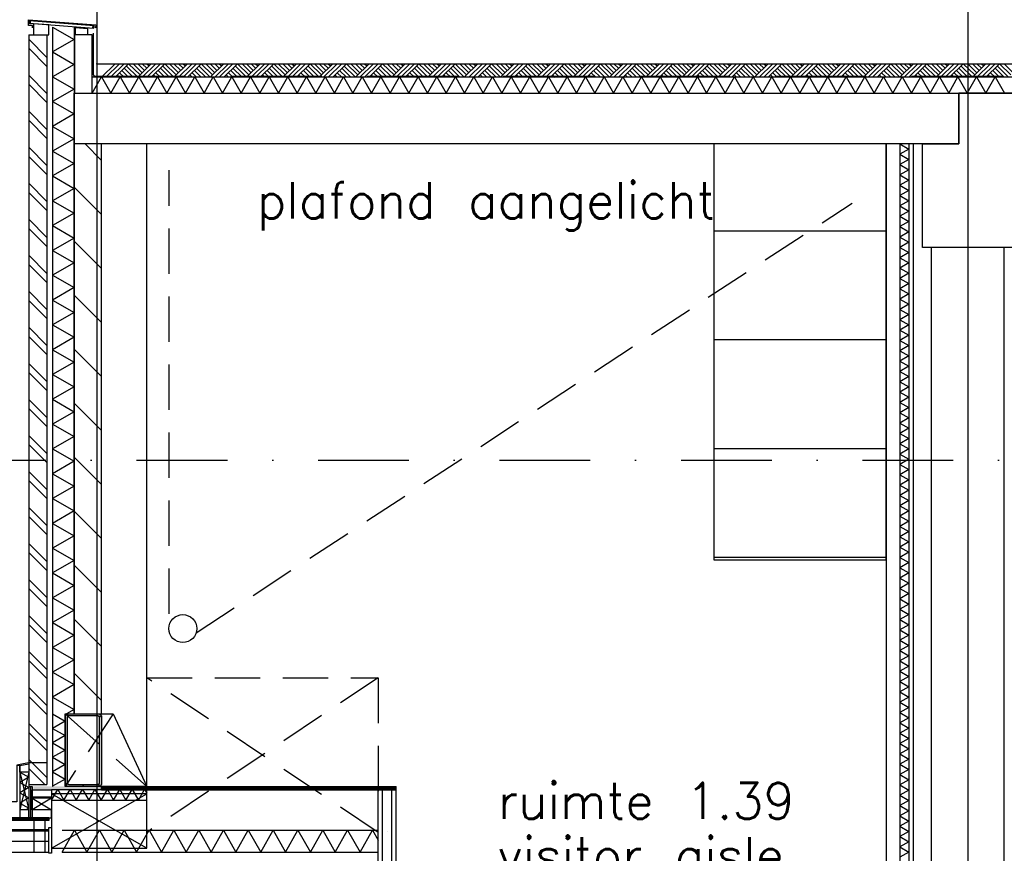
# Model space of a CAD drawing. Extents: x -6882 to 53094, y 98041 to 125706.
# Tile 6 of 15: x 9014 to 14441, y 111489 to 116085. Entities that reach past the tile are written whole.
import ezdxf
from ezdxf.enums import TextEntityAlignment as Align

# ---------------------------------------------------------------- set-up
doc = ezdxf.new("R2010")
doc.units = 0
doc.header["$LTSCALE"] = 1000
doc.header["$MEASUREMENT"] = 0
for name, pattern in [('DASHDOT', [1, 0.5, -0.25, 0, -0.25]), ('DASHED', [0.75, 0.5, -0.25]), ('HIDDEN', [0.375, 0.25, -0.125])]:
    doc.linetypes.add(name, pattern=pattern)
for name, color, linetype in [('B02', 7, 'CONTINUOUS'), ('B03', 7, 'CONTINUOUS'), ('B06', 7, 'CONTINUOUS'), ('B08', 7, 'CONTINUOUS')]:
    doc.layers.add(name, color=color, linetype=linetype)
doc.styles.add('TXT', font='txt.shx')

# ---------------------------------------------------------------- blocks, each defined once
blk = doc.blocks.new('*X12')
at = {"layer": 'B03', "color": 5, "linetype": 'Continuous'}
for p, q in [((568.2, 1800), (1518.2, 1800)), ((568.2, 1200), (1518.2, 1200)), ((568.2, 600), (1518.2, 600)), ((568.2, 0), (1518.2, 0))]:
    blk.add_line(p, q, dxfattribs=at)

msp = doc.modelspace()

# ---------------------------------------------------------------- linework, layer by layer
at = {"layer": 'B02', "color": 5, "linetype": 'Continuous'}
for p, q in [((9439.5, 122436.27), (9439.5, 98041)), ((14239.5, 122436.27), (14239.5, 98041))]:
    msp.add_line(p, q, dxfattribs=at)
at = {"layer": 'B02', "color": 5, "linetype": 'DASHDOT'}
msp.add_line((657.71, 113657.32), (49115.71, 113657.32), dxfattribs=at)
at = {"layer": 'B03', "color": 7, "linetype": 'Continuous'}
for p, q in [((9065.53, 116065.8), (9066.63, 116080.76)), ((9066.63, 116080.76), (9424.52, 116054.23)), ((9065.53, 116065.8), (9423.42, 116039.27)), ((9423.42, 116039.27), (9424.52, 116054.23)), ((9064.5, 116001.8), (9064.5, 111867.79)), ((9064.5, 116001.8), (9164.5, 116001.8)), ((9164.5, 116001.8), (9164.5, 111867.79)), ((9439.5, 115842.79), (43179.5, 115842.79)), ((9314.49, 112257.78), (9314.49, 115400.15)), ((9464.49, 112257.78), (9464.49, 115400.15)), ((13789.5, 115400.16), (13789.5, 110757.32)), ((13939.5, 110764.53), (13939.5, 115400.16)), ((9014.58, 111973.23), (8999.57, 111971.4)), ((9014.57, 111973.23), (9014.57, 111685.03)), ((9064.5, 111867.79), (9164.5, 111867.79)), ((9064.58, 111857.79), (9064.56, 111685.04)), ((9064.58, 111857.79), (9082.58, 111857.79)), ((9082.58, 111857.79), (9082.56, 111685.04)), ((9464.5, 111857), (11089.5, 111857)), ((9464.5, 111839), (9464.5, 111857)), ((11089.5, 111839), (11089.5, 111857)), ((9464.5, 111839), (11089.5, 111839)), ((10989.5, 108857.32), (10989.5, 111839)), ((11089.5, 108857.32), (11089.5, 111839)), ((9175.1, 111685.03), (6475.26, 111685.03)), ((8999.57, 111685.03), (9014.57, 111685.03)), ((9175.1, 111685.03), (9175.1, 111670.03)), ((9175.1, 111670.03), (6475.26, 111670.03))]:
    msp.add_line(p, q, dxfattribs=at)
at = {"layer": 'B03', "color": 1, "linetype": 'Continuous'}
for p, q in [((9194.5, 116044.35), (9194.5, 112257.78)), ((9314.5, 116044.35), (9314.5, 112257.78)), ((9414.5, 115770.16), (43179.5, 115770.16)), ((9414.5, 115680.16), (43179.5, 115680.16)), ((9714.5, 111604.36), (9714.5, 115400.16)), ((13864.5, 115400.16), (13864.5, 110755.5)), ((13914.5, 115400.16), (13914.5, 110755.5)), ((14039.5, 108807.32), (14039.5, 114832.04)), ((14439.5, 103507.32), (14439.5, 114832.04)), ((9194.5, 112257.78), (9194.5, 111857.79)), ((9264.5, 112257.78), (9264.5, 111857.79)), ((9014.57, 111937.23), (9064.57, 111728.32)), ((9064.57, 111937.23), (9014.57, 111728.32)), ((9014.57, 111937.23), (9014.57, 111728.32)), ((9064.57, 111937.23), (9064.57, 111728.32)), ((9189.5, 111841.79), (9714.5, 111841.79)), ((9189.5, 111792.2), (9082.56, 111728.32)), ((9082.57, 111792.2), (9189.5, 111728.32)), ((9714.5, 111516.79), (9189.5, 111816.79)), ((9189.5, 111516.79), (9714.5, 111816.79)), ((11014.5, 108857.32), (11014.5, 111839)), ((11064.5, 108857.32), (11064.5, 111839)), ((9189.5, 111781.79), (9714.5, 111781.79)), ((9248.29, 111615.82), (10989.5, 111615.82)), ((9248.29, 111495.82), (10989.5, 111495.82))]:
    msp.add_line(p, q, dxfattribs=at)
at = {"layer": 'B03', "color": 5, "linetype": 'Continuous'}
for p, q in [((9064.5, 115977.53), (9164.5, 115877.53)), ((9171.79, 116001.8), (9174.5, 116004.51)), ((9064.5, 115927.53), (9164.5, 115827.53)), ((9539.5, 115842.79), (9464.5, 115767.79)), ((9564.5, 115842.79), (9489.5, 115767.79)), ((9589.5, 115842.79), (9514.5, 115767.79)), ((9614.5, 115842.79), (9539.5, 115767.79)), ((9577.5, 115804.79), (9614.5, 115767.79)), ((9589.5, 115817.79), (9639.5, 115767.79)), ((9601.5, 115830.79), (9664.5, 115767.79)), ((9614.5, 115842.79), (9677.5, 115780.79)), ((9639.5, 115842.79), (9689.5, 115792.79)), ((9664.5, 115842.79), (9701.5, 115804.79)), ((9739.5, 115842.79), (9664.5, 115767.79)), ((9689.5, 115842.79), (9714.5, 115817.79)), ((9764.5, 115842.79), (9689.5, 115767.79)), ((9714.5, 115842.79), (9727.5, 115830.79)), ((9789.5, 115842.79), (9714.5, 115767.79)), ((9814.5, 115842.79), (9739.5, 115767.79)), ((9777.5, 115804.79), (9814.5, 115767.79)), ((9789.5, 115817.79), (9839.5, 115767.79)), ((9801.5, 115830.79), (9864.5, 115767.79)), ((9814.5, 115842.79), (9877.5, 115780.79)), ((9839.5, 115842.79), (9889.5, 115792.79)), ((9864.5, 115842.79), (9901.5, 115804.79)), ((9939.5, 115842.79), (9864.5, 115767.79)), ((9889.5, 115842.79), (9914.5, 115817.79)), ((9964.5, 115842.79), (9889.5, 115767.79)), ((9914.5, 115842.79), (9927.5, 115830.79)), ((9989.5, 115842.79), (9914.5, 115767.79)), ((10014.5, 115842.79), (9939.5, 115767.79)), ((9977.5, 115804.79), (10014.5, 115767.79)), ((9989.5, 115817.79), (10039.5, 115767.79)), ((10001.5, 115830.79), (10064.5, 115767.79)), ((10014.5, 115842.79), (10077.5, 115780.79)), ((10039.5, 115842.79), (10089.5, 115792.79)), ((10064.5, 115842.79), (10101.5, 115804.79)), ((10139.5, 115842.79), (10064.5, 115767.79)), ((10089.5, 115842.79), (10114.5, 115817.79)), ((10164.5, 115842.79), (10089.5, 115767.79)), ((10114.5, 115842.79), (10127.5, 115830.79)), ((10189.5, 115842.79), (10114.5, 115767.79)), ((10214.5, 115842.79), (10139.5, 115767.79)), ((10177.5, 115804.79), (10214.5, 115767.79)), ((10189.5, 115817.79), (10239.5, 115767.79)), ((10201.5, 115830.79), (10264.5, 115767.79)), ((10214.5, 115842.79), (10277.5, 115780.79)), ((10239.5, 115842.79), (10289.5, 115792.79)), ((10264.5, 115842.79), (10301.5, 115804.79)), ((10339.5, 115842.79), (10264.5, 115767.79)), ((10289.5, 115842.79), (10314.5, 115817.79)), ((10364.5, 115842.79), (10289.5, 115767.79)), ((10314.5, 115842.79), (10327.5, 115830.79)), ((10389.5, 115842.79), (10314.5, 115767.79)), ((10414.5, 115842.79), (10339.5, 115767.79)), ((10377.5, 115804.79), (10414.5, 115767.79)), ((10389.5, 115817.79), (10439.5, 115767.79)), ((10401.5, 115830.79), (10464.5, 115767.79)), ((10414.5, 115842.79), (10477.5, 115780.79)), ((10439.5, 115842.79), (10489.5, 115792.79)), ((10464.5, 115842.79), (10501.5, 115804.79)), ((10539.5, 115842.79), (10464.5, 115767.79)), ((10489.5, 115842.79), (10514.5, 115817.79)), ((10564.5, 115842.79), (10489.5, 115767.79)), ((10514.5, 115842.79), (10527.5, 115830.79)), ((10589.5, 115842.79), (10514.5, 115767.79)), ((10614.5, 115842.79), (10539.5, 115767.79)), ((10577.5, 115804.79), (10614.5, 115767.79)), ((10589.5, 115817.79), (10639.5, 115767.79)), ((10601.5, 115830.79), (10664.5, 115767.79)), ((10614.5, 115842.79), (10677.5, 115780.79)), ((10639.5, 115842.79), (10689.5, 115792.79)), ((10664.5, 115842.79), (10701.5, 115804.79)), ((10739.5, 115842.79), (10664.5, 115767.79)), ((10689.5, 115842.79), (10714.5, 115817.79)), ((10764.5, 115842.79), (10689.5, 115767.79)), ((10714.5, 115842.79), (10727.5, 115830.79)), ((10789.5, 115842.79), (10714.5, 115767.79)), ((10814.5, 115842.79), (10739.5, 115767.79)), ((10777.5, 115804.79), (10814.5, 115767.79)), ((10789.5, 115817.79), (10839.5, 115767.79)), ((10801.5, 115830.79), (10864.5, 115767.79)), ((10814.5, 115842.79), (10877.5, 115780.79)), ((10839.5, 115842.79), (10889.5, 115792.79)), ((10864.5, 115842.79), (10901.5, 115804.79)), ((10939.5, 115842.79), (10864.5, 115767.79)), ((10889.5, 115842.79), (10914.5, 115817.79)), ((10964.5, 115842.79), (10889.5, 115767.79)), ((10914.5, 115842.79), (10927.5, 115830.79)), ((10989.5, 115842.79), (10914.5, 115767.79)), ((11014.5, 115842.79), (10939.5, 115767.79)), ((10977.5, 115804.79), (11014.5, 115767.79)), ((10989.5, 115817.79), (11039.5, 115767.79)), ((11001.5, 115830.79), (11064.5, 115767.79)), ((11014.5, 115842.79), (11077.5, 115780.79)), ((11039.5, 115842.79), (11089.5, 115792.79)), ((11064.5, 115842.79), (11101.5, 115804.79)), ((11139.5, 115842.79), (11064.5, 115767.79)), ((11089.5, 115842.79), (11114.5, 115817.79)), ((11164.5, 115842.79), (11089.5, 115767.79)), ((11114.5, 115842.79), (11127.5, 115830.79)), ((11189.5, 115842.79), (11114.5, 115767.79)), ((11214.5, 115842.79), (11139.5, 115767.79)), ((11177.5, 115804.79), (11214.5, 115767.79)), ((11189.5, 115817.79), (11239.5, 115767.79)), ((11201.5, 115830.79), (11264.5, 115767.79)), ((11214.5, 115842.79), (11277.5, 115780.79)), ((11239.5, 115842.79), (11289.5, 115792.79)), ((11264.5, 115842.79), (11301.5, 115804.79)), ((11339.5, 115842.79), (11264.5, 115767.79)), ((11289.5, 115842.79), (11314.5, 115817.79)), ((11364.5, 115842.79), (11289.5, 115767.79)), ((11314.5, 115842.79), (11327.5, 115830.79)), ((11389.5, 115842.79), (11314.5, 115767.79)), ((11414.5, 115842.79), (11339.5, 115767.79)), ((11377.5, 115804.79), (11414.5, 115767.79)), ((11389.5, 115817.79), (11439.5, 115767.79)), ((11401.5, 115830.79), (11464.5, 115767.79)), ((11414.5, 115842.79), (11477.5, 115780.79)), ((11439.5, 115842.79), (11489.5, 115792.79)), ((11464.5, 115842.79), (11501.5, 115804.79)), ((11539.5, 115842.79), (11464.5, 115767.79)), ((11489.5, 115842.79), (11514.5, 115817.79)), ((11564.5, 115842.79), (11489.5, 115767.79)), ((11514.5, 115842.79), (11527.5, 115830.79)), ((11589.5, 115842.79), (11514.5, 115767.79)), ((11614.5, 115842.79), (11539.5, 115767.79)), ((11577.5, 115804.79), (11614.5, 115767.79)), ((11589.5, 115817.79), (11639.5, 115767.79)), ((11601.5, 115830.79), (11664.5, 115767.79)), ((11614.5, 115842.79), (11677.5, 115780.79)), ((11639.5, 115842.79), (11689.5, 115792.79)), ((11664.5, 115842.79), (11701.5, 115804.79)), ((11739.5, 115842.79), (11664.5, 115767.79)), ((11689.5, 115842.79), (11714.5, 115817.79)), ((11764.5, 115842.79), (11689.5, 115767.79)), ((11714.5, 115842.79), (11727.5, 115830.79)), ((11789.5, 115842.79), (11714.5, 115767.79)), ((11814.5, 115842.79), (11739.5, 115767.79)), ((11777.5, 115804.79), (11814.5, 115767.79)), ((11789.5, 115817.79), (11839.5, 115767.79)), ((11801.5, 115830.79), (11864.5, 115767.79)), ((11814.5, 115842.79), (11877.5, 115780.79)), ((11839.5, 115842.79), (11889.5, 115792.79)), ((11864.5, 115842.79), (11901.5, 115804.79)), ((11939.5, 115842.79), (11864.5, 115767.79)), ((11889.5, 115842.79), (11914.5, 115817.79)), ((11964.5, 115842.79), (11889.5, 115767.79)), ((11914.5, 115842.79), (11927.5, 115830.79)), ((11989.5, 115842.79), (11914.5, 115767.79)), ((12014.5, 115842.79), (11939.5, 115767.79)), ((11977.5, 115804.79), (12014.5, 115767.79)), ((11989.5, 115817.79), (12039.5, 115767.79)), ((12001.5, 115830.79), (12064.5, 115767.79)), ((12014.5, 115842.79), (12077.5, 115780.79)), ((12039.5, 115842.79), (12089.5, 115792.79)), ((12064.5, 115842.79), (12101.5, 115804.79)), ((12139.5, 115842.79), (12064.5, 115767.79)), ((12089.5, 115842.79), (12114.5, 115817.79)), ((12164.5, 115842.79), (12089.5, 115767.79)), ((12114.5, 115842.79), (12127.5, 115830.79)), ((12189.5, 115842.79), (12114.5, 115767.79)), ((12214.5, 115842.79), (12139.5, 115767.79)), ((12177.5, 115804.79), (12214.5, 115767.79)), ((12189.5, 115817.79), (12239.5, 115767.79)), ((12201.5, 115830.79), (12264.5, 115767.79)), ((12214.5, 115842.79), (12277.5, 115780.79)), ((12239.5, 115842.79), (12289.5, 115792.79)), ((12264.5, 115842.79), (12301.5, 115804.79)), ((12339.5, 115842.79), (12264.5, 115767.79)), ((12289.5, 115842.79), (12314.5, 115817.79)), ((12364.5, 115842.79), (12289.5, 115767.79)), ((12314.5, 115842.79), (12327.5, 115830.79)), ((12389.5, 115842.79), (12314.5, 115767.79)), ((12414.5, 115842.79), (12339.5, 115767.79)), ((12377.5, 115804.79), (12414.5, 115767.79)), ((12389.5, 115817.79), (12439.5, 115767.79)), ((12401.5, 115830.79), (12464.5, 115767.79)), ((12414.5, 115842.79), (12477.5, 115780.79)), ((12439.5, 115842.79), (12489.5, 115792.79)), ((12464.5, 115842.79), (12501.5, 115804.79)), ((12539.5, 115842.79), (12464.5, 115767.79)), ((12489.5, 115842.79), (12514.5, 115817.79)), ((12564.5, 115842.79), (12489.5, 115767.79)), ((12514.5, 115842.79), (12527.5, 115830.79)), ((12589.5, 115842.79), (12514.5, 115767.79)), ((12614.5, 115842.79), (12539.5, 115767.79)), ((12577.5, 115804.79), (12614.5, 115767.79)), ((12589.5, 115817.79), (12639.5, 115767.79)), ((12601.5, 115830.79), (12664.5, 115767.79)), ((12614.5, 115842.79), (12677.5, 115780.79)), ((12639.5, 115842.79), (12689.5, 115792.79)), ((12664.5, 115842.79), (12701.5, 115804.79)), ((12739.5, 115842.79), (12664.5, 115767.79)), ((12689.5, 115842.79), (12714.5, 115817.79)), ((12764.5, 115842.79), (12689.5, 115767.79)), ((12714.5, 115842.79), (12727.5, 115830.79)), ((12789.5, 115842.79), (12714.5, 115767.79)), ((12814.5, 115842.79), (12739.5, 115767.79)), ((12777.5, 115804.79), (12814.5, 115767.79)), ((12789.5, 115817.79), (12839.5, 115767.79)), ((12801.5, 115830.79), (12864.5, 115767.79)), ((12814.5, 115842.79), (12877.5, 115780.79)), ((12839.5, 115842.79), (12889.5, 115792.79)), ((12864.5, 115842.79), (12901.5, 115804.79)), ((12939.5, 115842.79), (12864.5, 115767.79)), ((12889.5, 115842.79), (12914.5, 115817.79)), ((12964.5, 115842.79), (12889.5, 115767.79)), ((12914.5, 115842.79), (12927.5, 115830.79)), ((12989.5, 115842.79), (12914.5, 115767.79)), ((13014.5, 115842.79), (12939.5, 115767.79)), ((12977.5, 115804.79), (13014.5, 115767.79)), ((12989.5, 115817.79), (13039.5, 115767.79)), ((13001.5, 115830.79), (13064.5, 115767.79)), ((13014.5, 115842.79), (13077.5, 115780.79)), ((13039.5, 115842.79), (13089.5, 115792.79)), ((13064.5, 115842.79), (13101.5, 115804.79)), ((13139.5, 115842.79), (13064.5, 115767.79)), ((13089.5, 115842.79), (13114.5, 115817.79)), ((13164.5, 115842.79), (13089.5, 115767.79)), ((13114.5, 115842.79), (13127.5, 115830.79)), ((13189.5, 115842.79), (13114.5, 115767.79)), ((13214.5, 115842.79), (13139.5, 115767.79)), ((13177.5, 115804.79), (13214.5, 115767.79)), ((13189.5, 115817.79), (13239.5, 115767.79)), ((13201.5, 115830.79), (13264.5, 115767.79)), ((13214.5, 115842.79), (13277.5, 115780.79)), ((13239.5, 115842.79), (13289.5, 115792.79)), ((13264.5, 115842.79), (13301.5, 115804.79)), ((13339.5, 115842.79), (13264.5, 115767.79)), ((13289.5, 115842.79), (13314.5, 115817.79)), ((13364.5, 115842.79), (13289.5, 115767.79)), ((13314.5, 115842.79), (13327.5, 115830.79)), ((13389.5, 115842.79), (13314.5, 115767.79)), ((13414.5, 115842.79), (13339.5, 115767.79)), ((13377.5, 115804.79), (13414.5, 115767.79)), ((13389.5, 115817.79), (13439.5, 115767.79)), ((13401.5, 115830.79), (13464.5, 115767.79)), ((13414.5, 115842.79), (13477.5, 115780.79)), ((13439.5, 115842.79), (13489.5, 115792.79)), ((13464.5, 115842.79), (13501.5, 115804.79)), ((13539.5, 115842.79), (13464.5, 115767.79)), ((13489.5, 115842.79), (13514.5, 115817.79)), ((13564.5, 115842.79), (13489.5, 115767.79)), ((13514.5, 115842.79), (13527.5, 115830.79)), ((13589.5, 115842.79), (13514.5, 115767.79)), ((13614.5, 115842.79), (13539.5, 115767.79)), ((13577.5, 115804.79), (13614.5, 115767.79)), ((13589.5, 115817.79), (13639.5, 115767.79)), ((13601.5, 115830.79), (13664.5, 115767.79)), ((13614.5, 115842.79), (13677.5, 115780.79)), ((13639.5, 115842.79), (13689.5, 115792.79)), ((13664.5, 115842.79), (13701.5, 115804.79)), ((13739.5, 115842.79), (13664.5, 115767.79)), ((13689.5, 115842.79), (13714.5, 115817.79)), ((13764.5, 115842.79), (13689.5, 115767.79)), ((13714.5, 115842.79), (13727.5, 115830.79)), ((13789.5, 115842.79), (13714.5, 115767.79)), ((13814.5, 115842.79), (13739.5, 115767.79)), ((13777.5, 115804.79), (13814.5, 115767.79)), ((13789.5, 115817.79), (13839.5, 115767.79)), ((13801.5, 115830.79), (13864.5, 115767.79)), ((13814.5, 115842.79), (13877.5, 115780.79)), ((13839.5, 115842.79), (13889.5, 115792.79)), ((13864.5, 115842.79), (13901.5, 115804.79)), ((13939.5, 115842.79), (13864.5, 115767.79)), ((13889.5, 115842.79), (13914.5, 115817.79)), ((13964.5, 115842.79), (13889.5, 115767.79)), ((13914.5, 115842.79), (13927.5, 115830.79)), ((13989.5, 115842.79), (13914.5, 115767.79)), ((14014.5, 115842.79), (13939.5, 115767.79)), ((13977.5, 115804.79), (14014.5, 115767.79)), ((13989.5, 115817.79), (14039.5, 115767.79)), ((14001.5, 115830.79), (14064.5, 115767.79)), ((14014.5, 115842.79), (14077.5, 115780.79)), ((14039.5, 115842.79), (14089.5, 115792.79)), ((14064.5, 115842.79), (14101.5, 115804.79)), ((14139.5, 115842.79), (14064.5, 115767.79)), ((14089.5, 115842.79), (14114.5, 115817.79)), ((14164.5, 115842.79), (14089.5, 115767.79)), ((14114.5, 115842.79), (14127.5, 115830.79)), ((14189.5, 115842.79), (14114.5, 115767.79)), ((14214.5, 115842.79), (14139.5, 115767.79)), ((14177.5, 115804.79), (14214.5, 115767.79)), ((14189.5, 115817.79), (14239.5, 115767.79)), ((14201.5, 115830.79), (14264.5, 115767.79)), ((14214.5, 115842.79), (14277.5, 115780.79)), ((14239.5, 115842.79), (14289.5, 115792.79)), ((14264.5, 115842.79), (14301.5, 115804.79)), ((14339.5, 115842.79), (14264.5, 115767.79)), ((14289.5, 115842.79), (14314.5, 115817.79)), ((14364.5, 115842.79), (14289.5, 115767.79)), ((14314.5, 115842.79), (14327.5, 115830.79)), ((14389.5, 115842.79), (14314.5, 115767.79)), ((14414.5, 115842.79), (14339.5, 115767.79)), ((14377.5, 115804.79), (14414.5, 115767.79)), ((14389.5, 115817.79), (14439.5, 115767.79)), ((14401.5, 115830.79), (14464.5, 115767.79)), ((14414.5, 115842.79), (14477.5, 115780.79)), ((14439.5, 115842.79), (14489.5, 115792.79)), ((9064.5, 115778.98), (9164.5, 115678.98)), ((9551.5, 115780.79), (9564.5, 115767.79)), ((9564.5, 115792.79), (9589.5, 115767.79)), ((9751.5, 115780.79), (9764.5, 115767.79)), ((9764.5, 115792.79), (9789.5, 115767.79)), ((9951.5, 115780.79), (9964.5, 115767.79)), ((9964.5, 115792.79), (9989.5, 115767.79)), ((10151.5, 115780.79), (10164.5, 115767.79)), ((10164.5, 115792.79), (10189.5, 115767.79)), ((10351.5, 115780.79), (10364.5, 115767.79)), ((10364.5, 115792.79), (10389.5, 115767.79)), ((10551.5, 115780.79), (10564.5, 115767.79)), ((10564.5, 115792.79), (10589.5, 115767.79)), ((10751.5, 115780.79), (10764.5, 115767.79)), ((10764.5, 115792.79), (10789.5, 115767.79)), ((10951.5, 115780.79), (10964.5, 115767.79)), ((10964.5, 115792.79), (10989.5, 115767.79)), ((11151.5, 115780.79), (11164.5, 115767.79)), ((11164.5, 115792.79), (11189.5, 115767.79)), ((11351.5, 115780.79), (11364.5, 115767.79)), ((11364.5, 115792.79), (11389.5, 115767.79)), ((11551.5, 115780.79), (11564.5, 115767.79)), ((11564.5, 115792.79), (11589.5, 115767.79)), ((11751.5, 115780.79), (11764.5, 115767.79)), ((11764.5, 115792.79), (11789.5, 115767.79)), ((11951.5, 115780.79), (11964.5, 115767.79)), ((11964.5, 115792.79), (11989.5, 115767.79)), ((12151.5, 115780.79), (12164.5, 115767.79)), ((12164.5, 115792.79), (12189.5, 115767.79)), ((12351.5, 115780.79), (12364.5, 115767.79)), ((12364.5, 115792.79), (12389.5, 115767.79)), ((12551.5, 115780.79), (12564.5, 115767.79)), ((12564.5, 115792.79), (12589.5, 115767.79)), ((12751.5, 115780.79), (12764.5, 115767.79)), ((12764.5, 115792.79), (12789.5, 115767.79)), ((12951.5, 115780.79), (12964.5, 115767.79)), ((12964.5, 115792.79), (12989.5, 115767.79)), ((13151.5, 115780.79), (13164.5, 115767.79)), ((13164.5, 115792.79), (13189.5, 115767.79)), ((13351.5, 115780.79), (13364.5, 115767.79)), ((13364.5, 115792.79), (13389.5, 115767.79)), ((13551.5, 115780.79), (13564.5, 115767.79)), ((13564.5, 115792.79), (13589.5, 115767.79)), ((13751.5, 115780.79), (13764.5, 115767.79)), ((13764.5, 115792.79), (13789.5, 115767.79)), ((13951.5, 115780.79), (13964.5, 115767.79)), ((13964.5, 115792.79), (13989.5, 115767.79)), ((14151.5, 115780.79), (14164.5, 115767.79)), ((14164.5, 115792.79), (14189.5, 115767.79)), ((14351.5, 115780.79), (14364.5, 115767.79)), ((14364.5, 115792.79), (14389.5, 115767.79)), ((9064.5, 115728.98), (9164.5, 115628.98)), ((9064.5, 115580.44), (9164.5, 115480.44)), ((9064.5, 115530.44), (9164.5, 115430.44)), ((9064.5, 115381.89), (9164.5, 115281.89)), ((9464.49, 115309.87), (9374.2, 115400.15)), ((9064.5, 115331.89), (9164.5, 115231.89)), ((9064.5, 115183.35), (9164.5, 115083.35)), ((9464.49, 115012.05), (9314.49, 115162.05)), ((9064.5, 115133.35), (9164.5, 115033.35)), ((9064.5, 114984.8), (9164.5, 114884.8)), ((9064.5, 114934.8), (9164.5, 114834.8)), ((9464.49, 114714.23), (9314.49, 114864.23)), ((9064.5, 114786.26), (9164.5, 114686.26)), ((9064.5, 114736.26), (9164.5, 114636.26)), ((9064.5, 114587.71), (9164.5, 114487.71)), ((9464.49, 114416.41), (9314.49, 114566.41)), ((9064.5, 114537.71), (9164.5, 114437.71)), ((9064.5, 114389.17), (9164.5, 114289.17)), ((9064.5, 114339.17), (9164.5, 114239.17)), ((9464.49, 114118.6), (9314.49, 114268.6)), ((9064.5, 114190.62), (9164.5, 114090.62)), ((9064.5, 114140.62), (9164.5, 114040.62)), ((9064.5, 113992.08), (9164.5, 113892.08)), ((9464.49, 113820.78), (9314.49, 113970.78)), ((9064.5, 113942.08), (9164.5, 113842.08)), ((9064.5, 113793.53), (9164.5, 113693.53)), ((9064.5, 113743.53), (9164.5, 113643.53)), ((9464.49, 113522.96), (9314.49, 113672.96)), ((9064.5, 113594.99), (9164.5, 113494.99)), ((9064.5, 113544.99), (9164.5, 113444.99)), ((9064.5, 113396.44), (9164.5, 113296.44)), ((9464.49, 113225.14), (9314.49, 113375.14)), ((9064.5, 113346.44), (9164.5, 113246.44)), ((9064.5, 113197.9), (9164.5, 113097.9)), ((9064.5, 113147.9), (9164.5, 113047.9)), ((9464.49, 112927.32), (9314.49, 113077.32)), ((9064.5, 112999.35), (9164.5, 112899.35)), ((9064.5, 112949.35), (9164.5, 112849.35)), ((9064.5, 112800.81), (9164.5, 112700.81)), ((9464.49, 112629.51), (9314.49, 112779.51)), ((9064.5, 112750.81), (9164.5, 112650.81)), ((9064.5, 112602.26), (9164.5, 112502.26)), ((9064.5, 112552.26), (9164.5, 112452.26)), ((9464.49, 112331.69), (9314.49, 112481.69)), ((9064.5, 112403.71), (9164.5, 112303.71)), ((9064.5, 112353.71), (9164.5, 112253.71)), ((9064.5, 112205.17), (9164.5, 112105.17)), ((9064.5, 112155.17), (9164.5, 112055.17)), ((9064.5, 112006.62), (9164.5, 111906.62)), ((9064.5, 111956.62), (9153.34, 111867.79)), ((9073.58, 111857.79), (9073.56, 111685.04)), ((9194.5, 111858.78), (9196.24, 111857.79)), ((9464.5, 111852.5), (11089.5, 111852.5)), ((9464.5, 111848), (11089.5, 111848)), ((9464.5, 111843.5), (11089.5, 111843.5)), ((9175.1, 111677.53), (6475.26, 111677.53)), ((6559.5, 111621.11), (9175.1, 111621.11)), ((6559.5, 111612.61), (9175.1, 111612.61)), ((6559.5, 111495.82), (9175.1, 111495.82))]:
    msp.add_line(p, q, dxfattribs=at)
at = {"layer": 'B03', "color": 34, "linetype": 'DASHED'}
for p, q in [((9419.94, 116010.35), (9419.53, 115784.77)), ((9428.58, 115774.8), (9428.59, 115774.8)), ((9428.59, 115774.8), (43179.5, 115774.8))]:
    msp.add_line(p, q, dxfattribs=at)
at = {"layer": 'B03', "color": 2, "linetype": 'Continuous'}
for p, q in [((9314.5, 115398.91), (9314.5, 115680.16)), ((9314.5, 115400.16), (9314.5, 115680.16)), ((9314.5, 115680.16), (14189.5, 115680.16)), ((14189.5, 115682.04), (14539.5, 115682.04)), ((14189.5, 115400.16), (14189.5, 115682.04)), ((14189.5, 115680.16), (14189.5, 115400.16)), ((14189.5, 115400.16), (9314.5, 115400.16)), ((13989.5, 114830.16), (13989.5, 115400.16)), ((13989.5, 115400.16), (14189.5, 115400.16)), ((14689.5, 114830.16), (13989.5, 114830.16))]:
    msp.add_line(p, q, dxfattribs=at)
at = {"layer": 'B03', "color": 5, "linetype": 'HIDDEN'}
for p, q in [((9837.29, 112809.35), (9837.29, 115255.35)), ((9986.65, 112704.94), (13602.14, 115074.58))]:
    msp.add_line(p, q, dxfattribs=at)
at = {"layer": 'B03', "color": 1, "linetype": 'HIDDEN'}
for p, q in [((10989.5, 112457.31), (9714.5, 111604.36)), ((10989.5, 111604.36), (9714.5, 112457.31)), ((9529.36, 112257.79), (9264.96, 111857.79)), ((9264.96, 112257.79), (9714.5, 111857.79))]:
    msp.add_line(p, q, dxfattribs=at)
at = {"layer": 'B03', "color": 1, "linetype": 'DASHDOT'}
msp.add_line((11039.5, 108857.32), (11039.5, 111839), dxfattribs=at)
at = {"layer": 'B03', "color": 2, "linetype": 'Continuous'}
for points in [[(9085, 116040.13), (9085, 116053.13), (9061.97, 116053.13), (9061.97, 116084.78), (9434, 116057.17), (9434, 116041.13), (9429, 116046.13)], [(9167.29, 111987.79), (9062.29, 111987.79), (8997.57, 111975.8), (8997.57, 111772.32), (8851.57, 111772.32), (8851.57, 111902.32), (8769.57, 111902.32)]]:
    msp.add_lwpolyline(points, dxfattribs=at)
at = {"layer": 'B03', "color": 5, "linetype": 'Continuous'}
for points in [[(9065.53, 116065.8), (9073.01, 116065.25), (9074.11, 116080.21), (9066.63, 116080.76)], [(9415.94, 116039.82), (9423.42, 116039.27), (9424.52, 116054.23), (9417.04, 116054.78)], [(9175.1, 111632.02), (9189.5, 111632.02), (9189.5, 111490.76), (9175.1, 111490.76)]]:
    msp.add_lwpolyline(points, close=True, dxfattribs=at)
at = {"layer": 'B03', "color": 7, "linetype": 'Continuous'}
for points in [[(9089.5, 116001.8), (9174.5, 116001.8), (9174.5, 116056.91), (9089.5, 116062.02)], [(9388.5, 116001.8), (9321.5, 116001.8), (9321.5, 116042.41), (9388.5, 116037.3)], [(9315.46, 115680.06), (9414.5, 115680.06), (9414.5, 116001.8), (9315.46, 116001.8)], [(9064.57, 111937.23), (9014.58, 111937.23), (9014.58, 111973.23), (9064.57, 111983.23)], [(9189.5, 111792.2), (9082.57, 111792.2), (9082.57, 111838.2), (9189.5, 111838.2)], [(9014.57, 111685.03), (9064.57, 111685.03), (9064.57, 111728.32), (9014.57, 111728.32)], [(9082.56, 111685.03), (9189.5, 111685.03), (9189.5, 111728.32), (9082.56, 111728.32)], [(9092.2, 111495.82), (9155.2, 111495.82), (9155.2, 111670.03), (9092.2, 111670.03)]]:
    msp.add_lwpolyline(points, close=True, dxfattribs=at)
at = {"layer": 'B03', "color": 5, "linetype": 'Continuous'}
for points in [[(9194.5, 116044.35), (9314.5, 115975.95), (9194.5, 115907.55)], [(9194.5, 115907.55), (9314.5, 115839.15), (9194.5, 115770.75)], [(9194.5, 115770.75), (9314.5, 115702.35), (9194.5, 115633.95)], [(9414.5, 115680.16), (9465.8, 115770.16), (9517.1, 115680.16)], [(9517.1, 115680.16), (9568.4, 115770.16), (9619.7, 115680.16)], [(9619.7, 115680.16), (9671, 115770.16), (9722.3, 115680.16)], [(9722.3, 115680.16), (9773.6, 115770.16), (9824.9, 115680.16)], [(9824.9, 115680.16), (9876.2, 115770.16), (9927.5, 115680.16)], [(9927.5, 115680.16), (9978.8, 115770.16), (10030.1, 115680.16)], [(10030.1, 115680.16), (10081.4, 115770.16), (10132.7, 115680.16)], [(10132.7, 115680.16), (10184, 115770.16), (10235.3, 115680.16)], [(10235.3, 115680.16), (10286.6, 115770.16), (10337.9, 115680.16)], [(10337.9, 115680.16), (10389.2, 115770.16), (10440.5, 115680.16)], [(10440.5, 115680.16), (10491.8, 115770.16), (10543.1, 115680.16)], [(10543.1, 115680.16), (10594.4, 115770.16), (10645.7, 115680.16)], [(10645.7, 115680.16), (10697, 115770.16), (10748.3, 115680.16)], [(10748.3, 115680.16), (10799.6, 115770.16), (10850.9, 115680.16)], [(10850.9, 115680.16), (10902.2, 115770.16), (10953.5, 115680.16)], [(10953.5, 115680.16), (11004.8, 115770.16), (11056.1, 115680.16)], [(11056.1, 115680.16), (11107.4, 115770.16), (11158.7, 115680.16)], [(11158.7, 115680.16), (11210, 115770.16), (11261.3, 115680.16)], [(11261.3, 115680.16), (11312.6, 115770.16), (11363.9, 115680.16)], [(11363.9, 115680.16), (11415.2, 115770.16), (11466.5, 115680.16)], [(11466.5, 115680.16), (11517.8, 115770.16), (11569.1, 115680.16)], [(11569.1, 115680.16), (11620.4, 115770.16), (11671.7, 115680.16)], [(11671.7, 115680.16), (11723, 115770.16), (11774.3, 115680.16)], [(11774.3, 115680.16), (11825.6, 115770.16), (11876.9, 115680.16)], [(11876.9, 115680.16), (11928.2, 115770.16), (11979.5, 115680.16)], [(11979.5, 115680.16), (12030.8, 115770.16), (12082.1, 115680.16)], [(12082.1, 115680.16), (12133.4, 115770.16), (12184.7, 115680.16)], [(12184.7, 115680.16), (12236, 115770.16), (12287.3, 115680.16)], [(12287.3, 115680.16), (12338.6, 115770.16), (12389.9, 115680.16)], [(12389.9, 115680.16), (12441.2, 115770.16), (12492.5, 115680.16)], [(12492.5, 115680.16), (12543.8, 115770.16), (12595.1, 115680.16)], [(12595.1, 115680.16), (12646.4, 115770.16), (12697.7, 115680.16)], [(12697.7, 115680.16), (12749, 115770.16), (12800.3, 115680.16)], [(12800.3, 115680.16), (12851.6, 115770.16), (12902.9, 115680.16)], [(12902.9, 115680.16), (12954.2, 115770.16), (13005.5, 115680.16)], [(13005.5, 115680.16), (13056.8, 115770.16), (13108.1, 115680.16)], [(13108.1, 115680.16), (13159.4, 115770.16), (13210.7, 115680.16)], [(13210.7, 115680.16), (13262, 115770.16), (13313.3, 115680.16)], [(13313.3, 115680.16), (13364.6, 115770.16), (13415.9, 115680.16)], [(13415.9, 115680.16), (13467.2, 115770.16), (13518.5, 115680.16)], [(13518.5, 115680.16), (13569.8, 115770.16), (13621.1, 115680.16)], [(13621.1, 115680.16), (13672.4, 115770.16), (13723.7, 115680.16)], [(13723.7, 115680.16), (13775, 115770.16), (13826.3, 115680.16)], [(13826.3, 115680.16), (13877.6, 115770.16), (13928.9, 115680.16)], [(13928.9, 115680.16), (13980.2, 115770.16), (14031.5, 115680.16)], [(14031.5, 115680.16), (14082.8, 115770.16), (14134.1, 115680.16)], [(14134.1, 115680.16), (14185.4, 115770.16), (14236.7, 115680.16)], [(14236.7, 115680.16), (14288, 115770.16), (14339.3, 115680.16)], [(14339.3, 115680.16), (14390.6, 115770.16), (14441.9, 115680.16)], [(9194.5, 115633.95), (9314.5, 115565.55), (9194.5, 115497.15)], [(9194.5, 115497.15), (9314.5, 115428.75), (9194.5, 115360.35)], [(13864.5, 115400.16), (13914.5, 115371.66), (13864.5, 115343.16)], [(9194.5, 115360.35), (9314.5, 115291.95), (9194.5, 115223.55)], [(13864.5, 115343.16), (13914.5, 115314.66), (13864.5, 115286.16)], [(13864.5, 115286.16), (13914.5, 115257.66), (13864.5, 115229.16)], [(9194.5, 115223.55), (9314.5, 115155.15), (9194.5, 115086.75)], [(13864.5, 115229.16), (13914.5, 115200.66), (13864.5, 115172.16)], [(13864.5, 115172.16), (13914.5, 115143.66), (13864.5, 115115.16)], [(13864.5, 115115.16), (13914.5, 115086.66), (13864.5, 115058.16)], [(9194.5, 115086.75), (9314.5, 115018.35), (9194.5, 114949.95)], [(13864.5, 115058.16), (13914.5, 115029.66), (13864.5, 115001.16)], [(13864.5, 115001.16), (13914.5, 114972.66), (13864.5, 114944.16)], [(9194.5, 114949.95), (9314.5, 114881.55), (9194.5, 114813.15)], [(13864.5, 114944.16), (13914.5, 114915.66), (13864.5, 114887.16)], [(13864.5, 114887.16), (13914.5, 114858.66), (13864.5, 114830.16)], [(13864.5, 114830.16), (13914.5, 114801.66), (13864.5, 114773.16)], [(9194.5, 114813.15), (9314.5, 114744.75), (9194.5, 114676.35)], [(13864.5, 114773.16), (13914.5, 114744.66), (13864.5, 114716.16)], [(13864.5, 114716.16), (13914.5, 114687.66), (13864.5, 114659.16)], [(9194.5, 114676.35), (9314.5, 114607.95), (9194.5, 114539.55)], [(13864.5, 114659.16), (13914.5, 114630.66), (13864.5, 114602.16)], [(13864.5, 114602.16), (13914.5, 114573.66), (13864.5, 114545.16)], [(9194.5, 114539.55), (9314.5, 114471.15), (9194.5, 114402.75)], [(13864.5, 114545.16), (13914.5, 114516.66), (13864.5, 114488.16)], [(13864.5, 114488.16), (13914.5, 114459.66), (13864.5, 114431.16)], [(9194.5, 114402.75), (9314.5, 114334.35), (9194.5, 114265.95)], [(13864.5, 114431.16), (13914.5, 114402.66), (13864.5, 114374.16)], [(13864.5, 114374.16), (13914.5, 114345.66), (13864.5, 114317.16)], [(13864.5, 114317.16), (13914.5, 114288.66), (13864.5, 114260.16)], [(9194.5, 114265.95), (9314.5, 114197.55), (9194.5, 114129.15)], [(13864.5, 114260.16), (13914.5, 114231.66), (13864.5, 114203.16)], [(13864.5, 114203.16), (13914.5, 114174.66), (13864.5, 114146.16)], [(9194.5, 114129.15), (9314.5, 114060.75), (9194.5, 113992.35)], [(13864.5, 114146.16), (13914.5, 114117.66), (13864.5, 114089.16)], [(13864.5, 114089.16), (13914.5, 114060.66), (13864.5, 114032.16)], [(13864.5, 114032.16), (13914.5, 114003.66), (13864.5, 113975.16)], [(9194.5, 113992.35), (9314.5, 113923.95), (9194.5, 113855.55)], [(13864.5, 113975.16), (13914.5, 113946.66), (13864.5, 113918.16)], [(13864.5, 113918.16), (13914.5, 113889.66), (13864.5, 113861.16)], [(9194.5, 113855.55), (9314.5, 113787.15), (9194.5, 113718.75)], [(13864.5, 113861.16), (13914.5, 113832.66), (13864.5, 113804.16)], [(13864.5, 113804.16), (13914.5, 113775.66), (13864.5, 113747.16)], [(13864.5, 113747.16), (13914.5, 113718.66), (13864.5, 113690.16)], [(9194.5, 113718.75), (9314.5, 113650.35), (9194.5, 113581.95)], [(13864.5, 113690.16), (13914.5, 113661.66), (13864.5, 113633.16)], [(13864.5, 113633.16), (13914.5, 113604.66), (13864.5, 113576.16)], [(9194.5, 113581.95), (9314.5, 113513.55), (9194.5, 113445.15)], [(13864.5, 113576.16), (13914.5, 113547.66), (13864.5, 113519.16)], [(13864.5, 113519.16), (13914.5, 113490.66), (13864.5, 113462.16)], [(9194.5, 113445.15), (9314.5, 113376.75), (9194.5, 113308.35)], [(13864.5, 113462.16), (13914.5, 113433.66), (13864.5, 113405.16)], [(13864.5, 113405.16), (13914.5, 113376.66), (13864.5, 113348.16)], [(9194.5, 113308.35), (9314.5, 113239.95), (9194.5, 113171.55)], [(13864.5, 113348.16), (13914.5, 113319.66), (13864.5, 113291.16)], [(13864.5, 113291.16), (13914.5, 113262.66), (13864.5, 113234.16)], [(13864.5, 113234.16), (13914.5, 113205.66), (13864.5, 113177.16)], [(9194.5, 113171.55), (9314.5, 113103.15), (9194.5, 113034.75)], [(13864.5, 113177.16), (13914.5, 113148.66), (13864.5, 113120.16)], [(13864.5, 113120.16), (13914.5, 113091.66), (13864.5, 113063.16)], [(9194.5, 113034.75), (9314.5, 112966.35), (9194.5, 112897.95)], [(13864.5, 113063.16), (13914.5, 113034.66), (13864.5, 113006.16)], [(13864.5, 113006.16), (13914.5, 112977.66), (13864.5, 112949.16)], [(13864.5, 112949.16), (13914.5, 112920.66), (13864.5, 112892.16)], [(9194.5, 112897.95), (9314.5, 112829.55), (9194.5, 112761.15)], [(13864.5, 112892.16), (13914.5, 112863.66), (13864.5, 112835.16)], [(13864.5, 112835.16), (13914.5, 112806.66), (13864.5, 112778.16)], [(13864.5, 112778.16), (13914.5, 112749.66), (13864.5, 112721.16)], [(9194.5, 112761.15), (9314.5, 112692.75), (9194.5, 112624.35)], [(13864.5, 112721.16), (13914.5, 112692.66), (13864.5, 112664.16)], [(13864.5, 112664.16), (13914.5, 112635.66), (13864.5, 112607.16)], [(9194.5, 112624.35), (9314.5, 112555.95), (9194.5, 112487.55)], [(13864.5, 112607.16), (13914.5, 112578.66), (13864.5, 112550.16)], [(13864.5, 112550.16), (13914.5, 112521.66), (13864.5, 112493.16)], [(13864.5, 112493.16), (13914.5, 112464.66), (13864.5, 112436.16)], [(9194.5, 112487.55), (9314.5, 112419.15), (9194.5, 112350.75)], [(13864.5, 112436.16), (13914.5, 112407.66), (13864.5, 112379.16)], [(9194.5, 112350.75), (9314.5, 112282.35), (9271.39, 112257.78)], [(13864.5, 112379.16), (13914.5, 112350.66), (13864.5, 112322.16)], [(13864.5, 112322.16), (13914.5, 112293.66), (13864.5, 112265.16)], [(9194.5, 112257.78), (9264.5, 112217.88), (9194.5, 112177.98)], [(13864.5, 112265.16), (13914.5, 112236.66), (13864.5, 112208.16)], [(9194.5, 112177.98), (9264.5, 112138.08), (9194.5, 112098.18)], [(13864.5, 112208.16), (13914.5, 112179.66), (13864.5, 112151.16)], [(13864.5, 112151.16), (13914.5, 112122.66), (13864.5, 112094.16)], [(9194.5, 112098.18), (9264.5, 112058.28), (9194.5, 112018.38)], [(13864.5, 112094.16), (13914.5, 112065.66), (13864.5, 112037.16)], [(9194.5, 112018.38), (9264.5, 111978.48), (9194.5, 111938.58)], [(13864.5, 112037.16), (13914.5, 112008.66), (13864.5, 111980.16)], [(13864.5, 111980.16), (13914.5, 111951.66), (13864.5, 111923.16)], [(9014.57, 111937.23), (9064.57, 111908.73), (9014.57, 111880.23)], [(9194.5, 111938.58), (9264.5, 111898.68), (9194.5, 111858.78)], [(13864.5, 111923.16), (13914.5, 111894.66), (13864.5, 111866.16)], [(9014.57, 111880.23), (9064.57, 111851.73), (9014.57, 111823.23)], [(9189.5, 111781.79), (9223.7, 111841.79), (9257.9, 111781.79)], [(9257.9, 111781.79), (9292.1, 111841.79), (9326.3, 111781.79)], [(9326.3, 111781.79), (9360.5, 111841.79), (9394.7, 111781.79)], [(9394.7, 111781.79), (9428.9, 111841.79), (9463.1, 111781.79)], [(9463.1, 111781.79), (9497.3, 111841.79), (9531.5, 111781.79)], [(9531.5, 111781.79), (9565.7, 111841.79), (9599.9, 111781.79)], [(9599.9, 111781.79), (9634.1, 111841.79), (9668.3, 111781.79)], [(9668.3, 111781.79), (9702.5, 111841.79), (9714.5, 111820.74)], [(13864.5, 111866.16), (13914.5, 111837.66), (13864.5, 111809.16)], [(9014.57, 111823.23), (9064.57, 111794.73), (9014.57, 111766.23)], [(13864.5, 111809.16), (13914.5, 111780.66), (13864.5, 111752.16)], [(9014.57, 111766.23), (9064.57, 111737.73), (9048.06, 111728.32)], [(13864.5, 111752.16), (13914.5, 111723.66), (13864.5, 111695.16)], [(13864.5, 111695.16), (13914.5, 111666.66), (13864.5, 111638.16)], [(13864.5, 111638.16), (13914.5, 111609.66), (13864.5, 111581.16)], [(9248.29, 111495.82), (9316.69, 111615.82), (9385.09, 111495.82)], [(9385.09, 111495.82), (9453.49, 111615.82), (9521.89, 111495.82)], [(9521.89, 111495.82), (9590.29, 111615.82), (9658.69, 111495.82)], [(9658.69, 111495.82), (9727.09, 111615.82), (9795.49, 111495.82)], [(9795.49, 111495.82), (9863.89, 111615.82), (9932.29, 111495.82)], [(9932.29, 111495.82), (10000.69, 111615.82), (10069.09, 111495.82)], [(10069.09, 111495.82), (10137.49, 111615.82), (10205.89, 111495.82)], [(10205.89, 111495.82), (10274.29, 111615.82), (10342.69, 111495.82)], [(10342.69, 111495.82), (10411.09, 111615.82), (10479.49, 111495.82)], [(10479.49, 111495.82), (10547.89, 111615.82), (10616.29, 111495.82)], [(10616.29, 111495.82), (10684.69, 111615.82), (10753.09, 111495.82)], [(10753.09, 111495.82), (10821.49, 111615.82), (10889.89, 111495.82)], [(10889.89, 111495.82), (10958.29, 111615.82), (10989.5, 111561.06)], [(13864.5, 111581.16), (13914.5, 111552.66), (13864.5, 111524.16)], [(13864.5, 111524.16), (13914.5, 111495.66), (13864.5, 111467.16)]]:
    msp.add_lwpolyline(points, dxfattribs=at)
at = {"layer": 'B03', "color": 1, "linetype": 'Continuous'}
for points in [[(12839.49, 113107.32), (13789.5, 113107.32), (13789.5, 115400.16), (12839.49, 115400.16)], [(9264.96, 112257.79), (9529.36, 112257.79), (9714.5, 111857.79), (9264.96, 111857.79)], [(9082.57, 111799.91), (9189.5, 111799.91), (9189.5, 111728.32), (9082.56, 111728.32)], [(9714.5, 111816.79), (9189.5, 111816.79), (9189.5, 111516.79), (9714.5, 111516.79)]]:
    msp.add_lwpolyline(points, close=True, dxfattribs=at)
at = {"layer": 'B03', "color": 1, "linetype": 'HIDDEN'}
msp.add_lwpolyline([(9714.5, 112457.31), (10989.5, 112457.31), (10989.5, 111765.36)], dxfattribs=at)
at = {"layer": 'B03', "color": 2, "linetype": 'Continuous'}
msp.add_lwpolyline([(9364.96, 111857.78), (9279.96, 111857.78), (9277.6, 111857.96), (9275.32, 111858.52), (9273.14, 111859.42), (9271.14, 111860.64), (9269.34, 111862.18), (9267.82, 111863.96), (9266.58, 111865.98), (9265.68, 111868.14), (9265.14, 111870.44), (9264.96, 111872.78), (9264.96, 112242.78), (9265.14, 112245.14), (9265.68, 112247.42), (9266.58, 112249.6), (9267.82, 112251.6), (9269.34, 112253.4), (9271.14, 112254.92), (9273.14, 112256.16), (9275.32, 112257.06), (9277.6, 112257.6), (9279.96, 112257.78), (9449.96, 112257.78), (9452.3, 112257.6), (9454.6, 112257.06), (9456.76, 112256.16), (9458.78, 112254.92), (9460.56, 112253.4), (9462.1, 112251.6), (9463.32, 112249.6), (9464.22, 112247.42), (9464.78, 112245.14), (9464.96, 112242.78), (9464.96, 111872.78), (9464.78, 111870.44), (9464.22, 111868.14), (9463.32, 111865.98), (9462.1, 111863.96), (9460.56, 111862.18), (9458.78, 111860.64), (9456.76, 111859.42), (9454.6, 111858.52), (9452.3, 111857.96), (9449.96, 111857.78), (9364.96, 111857.78), (9364.96, 111867.78), (9439.96, 111867.78), (9442.3, 111867.96), (9444.6, 111868.52), (9446.76, 111869.42), (9448.78, 111870.64), (9450.56, 111872.18), (9452.1, 111873.96), (9453.32, 111875.98), (9454.22, 111878.14), (9454.78, 111880.44), (9454.96, 111882.78), (9454.96, 112232.78), (9454.78, 112235.14), (9454.22, 112237.42), (9453.32, 112239.6), (9452.1, 112241.6), (9450.56, 112243.4), (9448.78, 112244.92), (9446.76, 112246.16), (9444.6, 112247.06), (9442.3, 112247.6), (9439.96, 112247.78), (9289.96, 112247.78), (9287.6, 112247.6), (9285.32, 112247.06), (9283.14, 112246.16), (9281.14, 112244.92), (9279.34, 112243.4), (9277.82, 112241.6), (9276.58, 112239.6), (9275.68, 112237.42), (9275.14, 112235.14), (9274.96, 112232.78), (9274.96, 111882.78), (9275.14, 111880.44), (9275.68, 111878.14), (9276.58, 111875.98), (9277.82, 111873.96), (9279.34, 111872.18), (9281.14, 111870.64), (9283.14, 111869.42), (9285.32, 111868.52), (9287.6, 111867.96), (9289.96, 111867.78), (9364.96, 111867.78)], close=True, dxfattribs=at)
at = {"layer": 'B03', "color": 5, "linetype": 'DASHDOT'}
msp.add_lwpolyline([(9175.1, 111553.82), (6866.47, 111553.82), (6002.04, 111553.82)], dxfattribs=at)
at = {"layer": 'B03', "color": 1, "linetype": 'Continuous'}
msp.add_circle((9913.29, 112728.35), 77, dxfattribs=at)
at = {"layer": 'B03', "color": 34, "linetype": 'DASHED'}
msp.add_arc((9429.53, 115784.76), 10, 179.89506, 264.56735, dxfattribs=at)
at = {"layer": 'B03', "color": 7, "linetype": 'Continuous'}
msp.add_point((9439.5, 115842.79), dxfattribs=at)
at = {"layer": 'B03', "color": 2, "linetype": 'Continuous'}
for points in [[(9265.14, 111870.44), (9264.96, 112242.78), (9265.14, 112245.14)], [(9265.14, 111870.44), (9264.96, 111872.78), (9264.96, 112242.78)], [(9265.14, 111870.44), (9275.32, 112257.06), (9274.96, 112232.78)], [(9265.14, 111870.44), (9273.14, 112256.16), (9275.32, 112257.06)], [(9265.14, 111870.44), (9271.14, 112254.92), (9273.14, 112256.16)], [(9265.14, 111870.44), (9269.34, 112253.4), (9271.14, 112254.92)], [(9265.14, 111870.44), (9267.82, 112251.6), (9269.34, 112253.4)], [(9265.14, 111870.44), (9266.58, 112249.6), (9267.82, 112251.6)], [(9265.14, 111870.44), (9265.68, 112247.42), (9266.58, 112249.6)], [(9265.14, 111870.44), (9265.14, 112245.14), (9265.68, 112247.42)], [(9265.14, 111870.44), (9274.96, 112232.78), (9274.96, 111882.78)], [(9275.32, 112257.06), (9275.14, 112235.14), (9274.96, 112232.78)], [(9275.32, 112257.06), (9275.68, 112237.42), (9275.14, 112235.14)], [(9275.32, 112257.06), (9449.96, 112257.78), (9452.3, 112257.6)], [(9275.32, 112257.06), (9279.96, 112257.78), (9449.96, 112257.78)], [(9275.32, 112257.06), (9277.6, 112257.6), (9279.96, 112257.78)], [(9275.32, 112257.06), (9452.3, 112257.6), (9454.6, 112257.06)], [(9275.32, 112257.06), (9276.58, 112239.6), (9275.68, 112237.42)], [(9275.32, 112257.06), (9277.82, 112241.6), (9276.58, 112239.6)], [(9275.32, 112257.06), (9279.34, 112243.4), (9277.82, 112241.6)], [(9275.32, 112257.06), (9281.14, 112244.92), (9279.34, 112243.4)], [(9275.32, 112257.06), (9283.14, 112246.16), (9281.14, 112244.92)], [(9275.32, 112257.06), (9285.32, 112247.06), (9283.14, 112246.16)], [(9275.32, 112257.06), (9287.6, 112247.6), (9285.32, 112247.06)], [(9275.32, 112257.06), (9289.96, 112247.78), (9287.6, 112247.6)], [(9275.32, 112257.06), (9439.96, 112247.78), (9289.96, 112247.78)], [(9275.32, 112257.06), (9464.22, 112247.42), (9439.96, 112247.78)], [(9275.32, 112257.06), (9463.32, 112249.6), (9464.22, 112247.42)], [(9275.32, 112257.06), (9462.1, 112251.6), (9463.32, 112249.6)], [(9275.32, 112257.06), (9460.56, 112253.4), (9462.1, 112251.6)], [(9275.32, 112257.06), (9458.78, 112254.92), (9460.56, 112253.4)], [(9275.32, 112257.06), (9456.76, 112256.16), (9458.78, 112254.92)], [(9275.32, 112257.06), (9454.6, 112257.06), (9456.76, 112256.16)], [(9464.22, 112247.42), (9442.3, 112247.6), (9439.96, 112247.78)], [(9464.22, 112247.42), (9444.6, 112247.06), (9442.3, 112247.6)], [(9464.22, 112247.42), (9446.76, 112246.16), (9444.6, 112247.06)], [(9464.22, 112247.42), (9448.78, 112244.92), (9446.76, 112246.16)], [(9464.22, 112247.42), (9450.56, 112243.4), (9448.78, 112244.92)], [(9464.22, 112247.42), (9452.1, 112241.6), (9450.56, 112243.4)], [(9464.22, 112247.42), (9453.32, 112239.6), (9452.1, 112241.6)], [(9464.22, 112247.42), (9454.22, 112237.42), (9453.32, 112239.6)], [(9464.22, 112247.42), (9454.78, 112235.14), (9454.22, 112237.42)], [(9464.22, 112247.42), (9454.6, 111858.52), (9454.96, 111882.78)], [(9464.22, 112247.42), (9456.76, 111859.42), (9454.6, 111858.52)], [(9464.22, 112247.42), (9454.96, 112232.78), (9454.78, 112235.14)], [(9464.22, 112247.42), (9454.96, 111882.78), (9454.96, 112232.78)], [(9464.22, 112247.42), (9458.78, 111860.64), (9456.76, 111859.42)], [(9464.22, 112247.42), (9460.56, 111862.18), (9458.78, 111860.64)], [(9464.22, 112247.42), (9462.1, 111863.96), (9460.56, 111862.18)], [(9464.22, 112247.42), (9463.32, 111865.98), (9462.1, 111863.96)], [(9464.22, 112247.42), (9464.22, 111868.14), (9463.32, 111865.98)], [(9464.22, 112247.42), (9464.78, 111870.44), (9464.22, 111868.14)], [(9464.22, 112247.42), (9464.96, 111872.78), (9464.78, 111870.44)], [(9464.22, 112247.42), (9464.96, 112242.78), (9464.96, 111872.78)], [(9464.22, 112247.42), (9464.78, 112245.14), (9464.96, 112242.78)], [(9464.96, 111857.79), (9089.57, 111857.79), (9464.96, 111841.79), (9089.57, 111841.79)], [(9464.96, 111857.79), (9089.57, 111857.79), (9464.96, 111841.79), (9089.57, 111841.79)], [(9265.14, 111870.44), (9274.96, 111882.78), (9275.14, 111880.44)], [(9265.14, 111870.44), (9275.14, 111880.44), (9275.68, 111878.14)], [(9265.14, 111870.44), (9275.68, 111878.14), (9276.58, 111875.98)], [(9265.14, 111870.44), (9276.58, 111875.98), (9277.82, 111873.96)], [(9265.14, 111870.44), (9277.82, 111873.96), (9279.34, 111872.18)], [(9265.14, 111870.44), (9279.34, 111872.18), (9281.14, 111870.64)], [(9265.14, 111870.44), (9281.14, 111870.64), (9283.14, 111869.42)], [(9265.14, 111870.44), (9283.14, 111869.42), (9285.32, 111868.52)], [(9285.32, 111868.52), (9287.6, 111867.96), (9265.14, 111870.44)], [(9287.6, 111867.96), (9364.96, 111857.78), (9265.14, 111870.44)], [(9364.96, 111857.78), (9265.68, 111868.14), (9265.14, 111870.44)], [(9364.96, 111857.78), (9266.58, 111865.98), (9265.68, 111868.14)], [(9364.96, 111857.78), (9267.82, 111863.96), (9266.58, 111865.98)], [(9364.96, 111857.78), (9269.34, 111862.18), (9267.82, 111863.96)], [(9364.96, 111857.78), (9271.14, 111860.64), (9269.34, 111862.18)], [(9364.96, 111857.78), (9273.14, 111859.42), (9271.14, 111860.64)], [(9364.96, 111857.78), (9275.32, 111858.52), (9273.14, 111859.42)], [(9364.96, 111857.78), (9277.6, 111857.96), (9275.32, 111858.52)], [(9364.96, 111857.78), (9279.96, 111857.78), (9277.6, 111857.96)], [(9287.6, 111867.96), (9289.96, 111867.78), (9364.96, 111857.78)], [(9289.96, 111867.78), (9364.96, 111867.78), (9364.96, 111857.78)], [(9454.6, 111858.52), (9364.96, 111867.78), (9439.96, 111867.78)], [(9454.6, 111858.52), (9364.96, 111857.78), (9364.96, 111867.78)], [(9454.6, 111858.52), (9449.96, 111857.78), (9364.96, 111857.78)], [(9454.6, 111858.52), (9439.96, 111867.78), (9442.3, 111867.96)], [(9454.6, 111858.52), (9442.3, 111867.96), (9444.6, 111868.52)], [(9454.6, 111858.52), (9444.6, 111868.52), (9446.76, 111869.42)], [(9454.6, 111858.52), (9446.76, 111869.42), (9448.78, 111870.64)], [(9454.6, 111858.52), (9448.78, 111870.64), (9450.56, 111872.18)], [(9454.6, 111858.52), (9452.3, 111857.96), (9449.96, 111857.78)], [(9454.6, 111858.52), (9450.56, 111872.18), (9452.1, 111873.96)], [(9454.6, 111858.52), (9452.1, 111873.96), (9453.32, 111875.98)], [(9454.6, 111858.52), (9453.32, 111875.98), (9454.22, 111878.14)], [(9454.6, 111858.52), (9454.22, 111878.14), (9454.78, 111880.44)], [(9454.6, 111858.52), (9454.78, 111880.44), (9454.96, 111882.78)]]:
    msp.add_solid(points, dxfattribs=at)

# ---------------------------------------------------------------- block references
at = {"layer": 'B03', "color": 1, "linetype": 'Continuous'}
msp.add_blockref('*X12', (12271.29, 113121.35), dxfattribs=at)

# ---------------------------------------------------------------- texts
at = {"layer": 'B06', "color": 7, "linetype": 'Continuous', "style": 'TXT'}
msp.add_text('plafond aangelicht', height=200, dxfattribs=at).set_placement((10321.29, 115189.35), align=Align.TOP_LEFT)
at = {"layer": 'B08', "color": 7, "linetype": 'Continuous', "style": 'TXT'}
for s, p in [('ruimte 1.39', (11649.29, 111878.35)), ('visitor aisle', (11649.29, 111578.35))]:
    msp.add_text(s, height=200, dxfattribs=at).set_placement(p, align=Align.TOP_LEFT)

doc.saveas('drawing.dxf')
